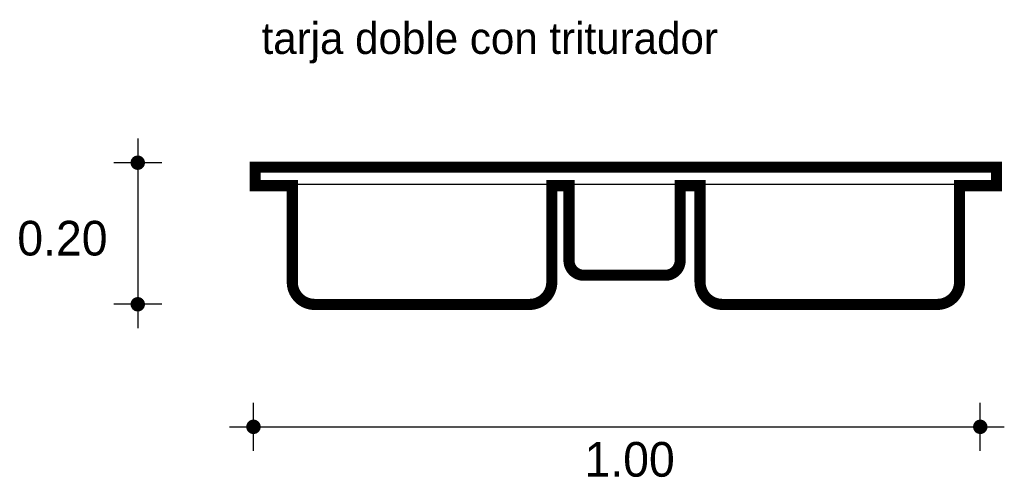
# Model space of a CAD drawing. Extents: x 4.24 to 5.57, y 0.52 to 1.14.
import ezdxf

# ---------------------------------------------------------------- set-up
doc = ezdxf.new("R2010")
doc.units = 0
doc.header["$MEASUREMENT"] = 0
for name, color, linetype in [('BORDE', 2, 'CONTINUOUS'), ('COTAS', 6, 'CONTINUOUS'), ('DIBUJO', 5, 'CONTINUOUS'), ('TEXTO', 4, 'CONTINUOUS')]:
    doc.layers.add(name, color=color, linetype=linetype)

msp = doc.modelspace()

# ---------------------------------------------------------------- linework, layer by layer
at = {"layer": 'BORDE', "const_width": 0.015}
msp.add_lwpolyline([(4.9792, 0.9166), (4.9792, 0.8159, 0.414214), (4.9992, 0.7959), (5.1092, 0.7959, 0.414214), (5.1292, 0.8159), (5.1292, 0.9166), (5.156, 0.9166), (5.156, 0.7866, 0.414214), (5.186, 0.7566), (5.476, 0.7566, 0.414214), (5.506, 0.7866), (5.506, 0.9166), (5.556, 0.9166), (5.556, 0.9416), (4.556, 0.9416), (4.556, 0.9166), (4.606, 0.9166), (4.606, 0.7866, 0.414214), (4.636, 0.7566), (4.926, 0.7566, 0.414214), (4.956, 0.7866), (4.956, 0.9166)], format="xyb", close=True, dxfattribs=at)
at = {"layer": 'COTAS'}
for p, q in [((4.3975, 0.9801), (4.3975, 0.7244)), ((4.43, 0.9476), (4.3651, 0.9476)), ((4.43, 0.7568), (4.3651, 0.7568)), ((4.5536, 0.5591), (4.5536, 0.6241)), ((5.5339, 0.5591), (5.5339, 0.6241)), ((4.5212, 0.5916), (5.5664, 0.5916))]:
    msp.add_line(p, q, dxfattribs=at)
at = {"layer": 'COTAS', "const_width": 0.00974}
for points in [[(4.3927, 0.9476, 1), (4.4024, 0.9476, 1)], [(4.3927, 0.7568, 1), (4.4024, 0.7568, 1)], [(4.5488, 0.5916, 1), (4.5585, 0.5916, 1)], [(5.5291, 0.5916, 1), (5.5388, 0.5916, 1)]]:
    msp.add_lwpolyline(points, format="xyb", close=True, dxfattribs=at)
at = {"layer": 'DIBUJO'}
for p, q in [((4.5549, 0.9437), (5.5549, 0.9437)), ((4.5549, 0.9437), (4.5549, 0.9187)), ((5.5549, 0.9187), (5.5549, 0.9437)), ((4.5549, 0.9187), (5.5549, 0.9187)), ((4.6049, 0.7887), (4.6049, 0.9187)), ((4.9549, 0.7887), (4.9549, 0.9187)), ((4.9781, 0.818), (4.9781, 0.9187)), ((5.1281, 0.818), (5.1281, 0.9187)), ((5.1549, 0.7887), (5.1549, 0.9187)), ((5.5049, 0.7887), (5.5049, 0.9187)), ((4.9981, 0.798), (5.1081, 0.798)), ((4.6349, 0.7587), (4.9249, 0.7587)), ((5.4749, 0.7587), (5.1849, 0.7587))]:
    msp.add_line(p, q, dxfattribs=at)
for centre, radius, start, end in [((4.9981, 0.818), 0.02, 180, 270), ((5.1081, 0.818), 0.02, 270, 0), ((4.6349, 0.7887), 0.03, 180, 270), ((4.9249, 0.7887), 0.03, 270, 0), ((5.1849, 0.7887), 0.03, 180, 270), ((5.4749, 0.7887), 0.03, 270, 0)]:
    msp.add_arc(centre, radius, start, end, dxfattribs=at)

# ---------------------------------------------------------------- texts
at = {"layer": 'COTAS'}
for s, p in [('0.20', (4.2351, 0.8225)), ('1.00', (5.0002, 0.5244))]:
    msp.add_text(s, height=0.04675, dxfattribs=at).set_placement(p)
at = {"layer": 'TEXTO'}
msp.add_text('tarja doble con triturador', height=0.042469, dxfattribs=at).set_placement((4.5645, 1.0942))

doc.saveas('drawing.dxf')
